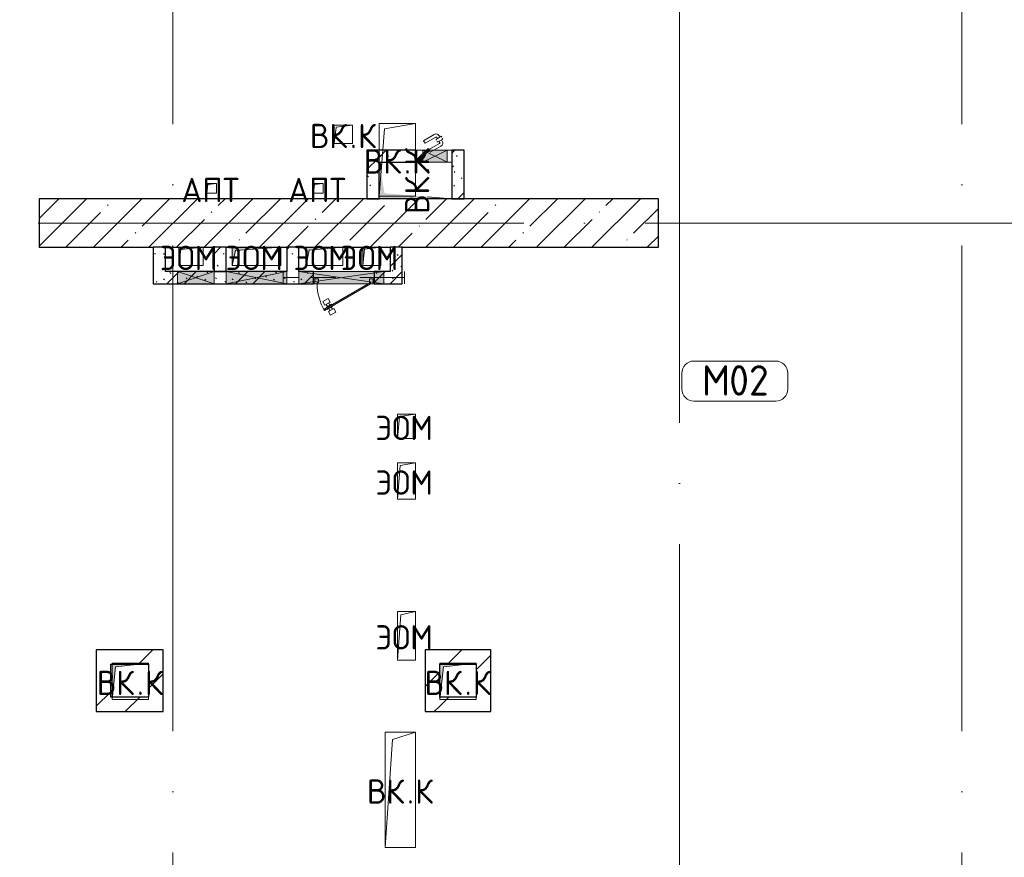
# Model space of a CAD drawing. Header units: millimetres. Extents: x -30540 to 175469, y -11730 to 122288.
# Tile 13 of 119: x -6425 to 1684, y 47550 to 54450. Entities that reach past the tile are written whole.
import ezdxf

# ---------------------------------------------------------------- set-up
doc = ezdxf.new("R2010")
doc.units = ezdxf.units.MM
doc.linetypes.add('3_ Штрих_ 1 х 1 мм', pattern=[400, 200, -200])
doc.linetypes.add('ADSK_Линия сетки', pattern=[5000, 4000, -500, 0, -500])
for name, color, linetype, lineweight in [('A-____-NOTE-TEXT', 7, 'Continuous', 18), ('A-AREA-____-IDEN', 7, 'Continuous', 9), ('A-DOOR-____-MCUT', 7, 'Continuous', 9), ('A-DOOR-____-OTLN', 7, 'Continuous', 18), ('A-DOOR-FRAM-MCUT', 7, 'Continuous', 9), ('A-GENM-____-OTLN', 7, 'Continuous', 18), ('A-GLAZ-____-MCUT', 7, 'Continuous', 9), ('A-GLAZ-____-OTLN', 7, 'Continuous', 18), ('A-WALL-____-MCUT', 7, 'Continuous', 40), ('A-WALL-____-PATT', 7, 'Continuous', 40), ('I-WALL-____-MCUT', 7, 'Continuous', 40), ('I-WALL-____-OTLN', 7, 'Continuous', 18), ('M-EQPM-____-OTLN', 7, 'Continuous', 18), ('S-BEAM-____-OTLN', 7, 'Continuous', 18), ('S-GRID-____-OTLN', 7, 'Continuous', 9)]:
    doc.layers.add(name, color=color, linetype=linetype, lineweight=lineweight)
doc.styles.add('GOST Common', font='GOST_Common.ttf', dxfattribs={"height": 200})
doc.styles.add('GOST Common_3', font='GOST_Common.ttf', dxfattribs={"height": 250})
pattern_1 = [(45, (0, 0), (-424.264, 424.264), []), (45, (0, 282.8), (-424.264, 424.264), [])]
pattern_2 = [(135, (300.56, 377.28), (-565.6854, 6e-14), [10, -790]), (135, (349.8, 474.73), (-565.6854, 6e-14), [10, -790]), (135, (423.93, 473.06), (-565.6854, 6e-14), [10, -790]), (135, (229.92, 447.9), (-565.6854, 6e-14), [10, -790]), (135, (155.08, 447.9), (-565.6854, 6e-14), [10, -790]), (135, (114.9, 369.03), (-565.6854, 6e-14), [10, -790]), (135, (132.43, 285.8), (-565.6854, 6e-14), [10, -790]), (135, (214.66, 322), (-565.6854, 6e-14), [10, -790]), (135, (198.16, 261.88), (-565.6854, 6e-14), [10, -790]), (135, (45.2, 272.9), (-565.6854, 6e-14), [10, -790]), (135, (42.32, 336.16), (-565.6854, 6e-14), [10, -790]), (135, (92.26, 192.24), (-565.6854, 6e-14), [10, -790]), (135, (7.07, 149.2), (-565.6854, 6e-14), [10, -790]), (135, (80.6, 95.1), (-565.6854, 6e-14), [10, -790]), (135, (79.53, 36.94), (-565.6854, 6e-14), [10, -790]), (135, (153.87, 74.56), (-565.6854, 6e-14), [10, -790]), (135, (228.35, 124.8), (-565.6854, 6e-14), [10, -790]), (135, (279.75, 180.4), (-565.6854, 6e-14), [10, -790]), (135, (282.9, 31.63), (-565.6854, 6e-14), [10, -790]), (135, (377.38, 53.45), (-565.6854, 6e-14), [10, -790]), (135, (352.28, 102.7), (-565.6854, 6e-14), [10, -790]), (135, (354.05, 0), (-565.6854, 6e-14), [10, -790]), (135, (553.23, 16.45), (-565.6854, 6e-14), [10, -790]), (135, (542.38, 63.45), (-565.6854, 6e-14), [10, -790]), (135, (536.58, 239.3), (-565.6854, 6e-14), [10, -790]), (135, (475.85, 203.9), (-565.6854, 6e-14), [10, -790]), (135, (475.85, 316.54), (-565.6854, 6e-14), [10, -790]), (135, (520.8, 408.7), (-565.6854, 6e-14), [10, -790]), (135, (551.1, 470.8), (-565.6854, 6e-14), [10, -790]), (135, (235.25, 537.93), (-565.6854, 6e-14), [10, -790]), (135, (407.25, 547.65), (-565.6854, 6e-14), [10, -790]), (135, (94.5, 558.6), (-565.6854, 6e-14), [10, -790]), (135, (46.4, 532.3), (-565.6854, 6e-14), [10, -790]), (135, (85.56, 465.04), (-565.6854, 6e-14), [10, -790]), (135, (355.53, 181.14), (-565.6854, 6e-14), [10, -790]), (135, (362.23, 243.6), (-565.6854, 6e-14), [10, -790]), (135, (413.45, 344.1), (-565.6854, 6e-14), [10, -790]), (135, (286.3, 273.25), (-565.6854, 6e-14), [10, -790]), (135, (423.02, 263.72), (-565.6854, 6e-14), [10, -790]), (135, (162.94, 190.2), (-565.6854, 6e-14), [10, -790]), (135, (470.25, 120.93), (-565.6854, 6e-14), [10, -790]), (135, (484.48, 9.78), (-565.6854, 6e-14), [10, -790]), (45, (0, 212.13), (-565.6854, 0), []), (45, (212.13, 0), (-565.6854, 0), []), (45, (353.55, 0), (-565.6854, 0), []), (45, (0, 353.55), (-565.6854, 0), [])]

# ---------------------------------------------------------------- blocks, each defined once
blk = doc.blocks.new('АР_Дверь однопольная - 300х400h_200__ВК_ПУИ и аренда-7884490-01 ЭО')
at = {"layer": 'A-DOOR-____-OTLN', "color": 254, "lineweight": 5, "true_color": 0xcccccc}
for p, q in [((-84.4, 128.3), (4.4, 179.6)), ((62.2, 164.4), (18.9, 139.4)), ((51.4, 158.2), (45.4, 168.6)), ((66.2, 157.5), (62.2, 164.4)), ((-71.9, 106.7), (-84.4, 128.3)), ((-71.9, 106.7), (16.9, 157.9)), ((-41.9, 54.7), (46.9, 105.9)), ((0, 50), (59.4, 84.3)), ((18.9, 139.4), (22.9, 132.5)), ((29.7, 145.7), (23.7, 156.1)), ((31.9, 116.9), (27.9, 123.8)), ((75.2, 141.9), (31.9, 116.9)), ((42.7, 123.2), (48.7, 112.8)), ((64.4, 135.7), (70.4, 125.3)), ((71.2, 148.8), (75.2, 141.9)), ((-41.9, 54.7), (-39.2, 50)), ((-39.2, 50), (-29.4, 33)), ((-29.4, 33), (0, 50))]:
    blk.add_line(p, q, dxfattribs=at)
for centre, radius, start, end in [((19.4, 153.6), 30, 30, 120), ((19.4, 153.6), 4.99, 30, 120), ((44.4, 110.3), 4.99, 300, 30), ((44.4, 110.3), 30, 300, 30)]:
    blk.add_arc(centre, radius, start, end, dxfattribs=at)
blk = doc.blocks.new('АР_Отверстие прямоугольное - ЭОМ-4872988-01 ЭО')
at = {"layer": 'A-GLAZ-____-OTLN', "lineweight": 13, "true_color": 0xf9f9f9}
blk.add_hatch(color=7, dxfattribs=at).paths.add_polyline_path([(375, 50), (-125, 50), (-125, -50), (375, -50)])
at = {"layer": 'A-GLAZ-____-MCUT', "color": 254, "lineweight": 15, "true_color": 0xcccccc}
for p, q in [((-125, 50), (-125, -50)), ((375, 50), (375, -50))]:
    blk.add_line(p, q, dxfattribs=at)
at = {"layer": 'A-GLAZ-____-OTLN', "color": 254, "lineweight": 5, "true_color": 0xcccccc}
for p, q in [((375, 50), (-125, -50)), ((-125, 50), (375, -50))]:
    blk.add_line(p, q, dxfattribs=at)
at = {"layer": 'A-GLAZ-____-OTLN', "color": 254, "lineweight": 13, "true_color": 0xcccccc}
for p, q in [((375, 50), (-125, 50)), ((-125, 50), (-125, -50)), ((375, -50), (375, 50)), ((-125, -50), (375, -50))]:
    blk.add_line(p, q, dxfattribs=at)
blk = doc.blocks.new('АР_Дверь однопольная - 500х1300h_400__ВК_СС_аренда-7889933-01 ЭО')
at = {"layer": 'A-DOOR-____-MCUT', "color": 254, "lineweight": 15, "true_color": 0xcccccc}
for p, q in [((161.1, 270), (-220, 50)), ((-200, 50), (166.1, 261.3)), ((166.1, 261.3), (161.1, 270)), ((-220, 50), (-215, 41.3)), ((-215, 41.3), (-200, 50))]:
    blk.add_line(p, q, dxfattribs=at)
at = {"layer": 'A-DOOR-____-OTLN', "color": 254, "lineweight": 5, "true_color": 0xcccccc}
for p, q in [((109.4, 309.5), (66.1, 284.5)), ((66.1, 284.5), (83.6, 254.2)), ((83.6, 254.2), (126.9, 279.2)), ((136.9, 261.8), (93.6, 236.8)), ((104.9, 243.3), (94.9, 260.7)), ((146.9, 244.5), (103.6, 219.5)), ((126.9, 279.2), (109.4, 309.5)), ((125.6, 255.3), (115.6, 272.6)), ((139.4, 257.5), (136.9, 261.8)), ((144.4, 248.8), (146.9, 244.5)), ((93.6, 236.8), (96.1, 232.5)), ((103.6, 219.5), (101.1, 223.8)), ((156.9, 227.2), (113.6, 202.2)), ((113.6, 202.2), (131.1, 171.9)), ((114.9, 226), (124.9, 208.7)), ((131.1, 171.9), (174.4, 196.9)), ((135.6, 238), (145.6, 220.7)), ((174.4, 196.9), (156.9, 227.2))]:
    blk.add_line(p, q, dxfattribs=at)
at = {"layer": 'A-DOOR-____-OTLN', "color": 254, "lineweight": 13, "true_color": 0xcccccc}
blk.add_arc((-220, 50), 440, 360, 30, dxfattribs=at)
at = {"layer": 'A-DOOR-FRAM-MCUT', "color": 254, "lineweight": 15, "true_color": 0xcccccc}
for p, q in [((-240, 50), (-250, 50)), ((-240, 10), (-250, 10)), ((-220, 50), (-240, 50)), ((-240, 50), (-240, 10)), ((-240, 10), (-210, 10)), ((-220, 40), (-220, 50)), ((-210, 40), (-220, 40)), ((-210, 10), (-210, 40)), ((220, 40), (210, 40)), ((210, 40), (210, 10)), ((210, 10), (240, 10)), ((240, 50), (220, 50)), ((220, 50), (220, 40)), ((240, 10), (240, 50)), ((240, 50), (250, 50)), ((240, 10), (250, 10))]:
    blk.add_line(p, q, dxfattribs=at)
blk = doc.blocks.new('АР_Отверстие прямоугольное - ЭОМ-4873931-01 ЭО')
at = {"layer": 'A-GLAZ-____-OTLN', "lineweight": 13, "true_color": 0xf9f9f9}
blk.add_hatch(color=7, dxfattribs=at).paths.add_polyline_path([(475, -50), (475, 50), (-225, 50), (-225, -50), (-60.8, -50)])
at = {"layer": 'A-GLAZ-____-MCUT', "color": 254, "lineweight": 15, "true_color": 0xcccccc}
for p, q in [((-225, 50), (-225, -50)), ((475, 50), (475, -50))]:
    blk.add_line(p, q, dxfattribs=at)
at = {"layer": 'A-GLAZ-____-OTLN', "color": 254, "lineweight": 5, "true_color": 0xcccccc}
for p, q in [((475, 50), (-225, -50)), ((-225, 50), (475, -50))]:
    blk.add_line(p, q, dxfattribs=at)
at = {"layer": 'A-GLAZ-____-OTLN', "color": 254, "lineweight": 13, "true_color": 0xcccccc}
for p, q in [((475, 50), (-225, 50)), ((-225, 50), (-225, -50)), ((475, -50), (475, 50)), ((-225, -50), (475, -50))]:
    blk.add_line(p, q, dxfattribs=at)
blk = doc.blocks.new('АР_Отверстие прямоугольное - ВК_К-4864121-01 ЭО')
at = {"layer": 'A-GLAZ-____-OTLN', "lineweight": 13, "true_color": 0xf9f9f9}
blk.add_hatch(color=7, dxfattribs=at).paths.add_polyline_path([(25, 50), (25, -50), (225, -50), (225, 50)])
at = {"layer": 'A-GLAZ-____-MCUT', "color": 254, "lineweight": 15, "true_color": 0xcccccc}
for p, q in [((25, 50), (25, -50)), ((225, 50), (225, -50))]:
    blk.add_line(p, q, dxfattribs=at)
at = {"layer": 'A-GLAZ-____-OTLN', "color": 254, "lineweight": 5, "true_color": 0xcccccc}
for p, q in [((225, 50), (25, -50)), ((25, 50), (225, -50))]:
    blk.add_line(p, q, dxfattribs=at)
at = {"layer": 'A-GLAZ-____-OTLN', "color": 254, "lineweight": 13, "true_color": 0xcccccc}
for p, q in [((225, 50), (25, 50)), ((25, 50), (25, -50)), ((225, -50), (225, 50)), ((25, -50), (225, -50))]:
    blk.add_line(p, q, dxfattribs=at)
blk = doc.blocks.new('АР_Отверстие прямоугольное - ЭОМ-4872984-01 ЭО')
at = {"layer": 'A-GLAZ-____-OTLN', "lineweight": 13, "true_color": 0xf9f9f9}
blk.add_hatch(color=7, dxfattribs=at).paths.add_polyline_path([(275, -50), (275, 50), (-25, 50), (-25, -50)])
at = {"layer": 'A-GLAZ-____-MCUT', "color": 254, "lineweight": 15, "true_color": 0xcccccc}
for p, q in [((-25, 50), (-25, -50)), ((275, 50), (275, -50))]:
    blk.add_line(p, q, dxfattribs=at)
at = {"layer": 'A-GLAZ-____-OTLN', "color": 254, "lineweight": 5, "true_color": 0xcccccc}
for p, q in [((275, 50), (-25, -50)), ((-25, 50), (275, -50))]:
    blk.add_line(p, q, dxfattribs=at)
at = {"layer": 'A-GLAZ-____-OTLN', "color": 254, "lineweight": 13, "true_color": 0xcccccc}
for p, q in [((275, 50), (-25, 50)), ((-25, 50), (-25, -50)), ((275, -50), (275, 50)), ((-25, -50), (275, -50))]:
    blk.add_line(p, q, dxfattribs=at)
blk = doc.blocks.new('АР_Перемычка - 100_Ар_10x2_250-250-V24-01 ЭО')
at = {"layer": 'S-BEAM-____-OTLN', "color": 254, "linetype": '3_ Штрих_ 1 х 1 мм', "lineweight": 15, "true_color": 0xdcdcdc}
for p, q in [((-500, 50), (-500, -50)), ((500, 50), (500, -50)), ((-500, 0), (-330, 0)), ((-330, 0), (370, 0)), ((370, 0), (470, 0)), ((470, 0), (500, 0))]:
    blk.add_line(p, q, dxfattribs=at)
blk = doc.blocks.new('АР_Канал вертикальный прямоугольный - ВК_К-7548682-01 ЭО')
at = {"layer": 'M-EQPM-____-OTLN', "lineweight": 13, "true_color": 0xe2e2e2}
blk.add_hatch(color=254, dxfattribs=at).paths.add_polyline_path([(-150, -150), (-120, 120), (150, 150), (-150, 150)])
at = {"layer": 'M-EQPM-____-OTLN', "color": 253, "lineweight": 13, "true_color": 0xaaaaaa}
for p, q in [((150, 150), (-150, 150)), ((-150, 150), (-150, -150)), ((150, 150), (-150, 150)), ((-150, 150), (-150, -150)), ((-150, -150), (-150, 150)), ((-150, 150), (150, 150)), ((-150, -150), (-120, 120)), ((-150, -150), (-120, 120)), ((-120, 120), (150, 150)), ((-120, 120), (150, 150)), ((150, -150), (150, 150)), ((150, 150), (150, -150)), ((-150, -150), (150, -150)), ((150, -150), (-150, -150))]:
    blk.add_line(p, q, dxfattribs=at)
blk = doc.blocks.new('АР_Канал вертикальный прямоугольный - ВК_К-5078138-01 ЭО')
at = {"layer": 'M-EQPM-____-OTLN', "lineweight": 13, "true_color": 0xe2e2e2}
blk.add_hatch(color=254, dxfattribs=at).paths.add_polyline_path([(-150, 300), (-150, -300), (-105, 255), (150, 300)])
at = {"layer": 'M-EQPM-____-OTLN', "color": 253, "lineweight": 13, "true_color": 0xaaaaaa}
for p, q in [((150, 100), (150, 177)), ((150, 177), (150, 100)), ((-150, -96), (-150, -300)), ((-150, -96), (-150, -300)), ((-150, -300), (-150, -96)), ((-150, -300), (-133.7, -99.3)), ((-150, -300), (-133.7, -99.3)), ((150, -300), (150, -100)), ((150, -100), (150, -300)), ((-150, -300), (150, -300)), ((150, -300), (-150, -300))]:
    blk.add_line(p, q, dxfattribs=at)
blk = doc.blocks.new('АР_Канал вертикальный прямоугольный - ЭОМ-5078181-01 ЭО')
at = {"layer": 'M-EQPM-____-OTLN', "lineweight": 13, "true_color": 0xe2e2e2}
blk.add_hatch(color=254, dxfattribs=at).paths.add_polyline_path([(-75, -75), (-60, 60), (75, 75), (-75, 75)])
at = {"layer": 'M-EQPM-____-OTLN', "color": 253, "lineweight": 13, "true_color": 0xaaaaaa}
for p, q in [((75, 75), (-75, 75)), ((-75, 75), (-75, -75)), ((75, 75), (-75, 75)), ((-75, 75), (-75, -75)), ((-75, -75), (-75, 75)), ((-75, 75), (75, 75)), ((-75, -75), (-60, 60)), ((-75, -75), (-60, 60)), ((-60, 60), (75, 75)), ((-60, 60), (75, 75)), ((75, -75), (75, 75)), ((75, 75), (75, -75)), ((-75, -75), (75, -75)), ((75, -75), (-75, -75))]:
    blk.add_line(p, q, dxfattribs=at)
blk = doc.blocks.new('АР_Канал вертикальный прямоугольный - ЭОМ-5078182-01 ЭО')
at = {"layer": 'M-EQPM-____-OTLN', "lineweight": 13, "true_color": 0xe2e2e2}
blk.add_hatch(color=254, dxfattribs=at).paths.add_polyline_path([(-150, -75), (-127.5, 52.5), (150, 75), (-150, 75)])
at = {"layer": 'M-EQPM-____-OTLN', "color": 253, "lineweight": 13, "true_color": 0xaaaaaa}
for p, q in [((150, 75), (-150, 75)), ((-150, 75), (-150, -75)), ((150, 75), (-150, 75)), ((-150, 75), (-150, -75)), ((-150, -75), (-150, 75)), ((-150, 75), (150, 75)), ((-150, -75), (-127.5, 52.5)), ((-150, -75), (-127.5, 52.5)), ((-127.5, 52.5), (150, 75)), ((-127.5, 52.5), (150, 75)), ((150, -75), (150, 75)), ((150, 75), (150, -75)), ((-150, -75), (150, -75)), ((150, -75), (-150, -75))]:
    blk.add_line(p, q, dxfattribs=at)
blk = doc.blocks.new('АР_Канал вертикальный прямоугольный - ЭОМ-5078183-01 ЭО')
at = {"layer": 'M-EQPM-____-OTLN', "lineweight": 13, "true_color": 0xe2e2e2}
blk.add_hatch(color=254, dxfattribs=at).paths.add_polyline_path([(-200, -75), (-172.5, 47.5), (200, 75), (-200, 75)])
at = {"layer": 'M-EQPM-____-OTLN', "color": 253, "lineweight": 13, "true_color": 0xaaaaaa}
for p, q in [((200, 75), (-200, 75)), ((-200, 75), (-200, -75)), ((200, 75), (-200, 75)), ((-200, 75), (-200, -75)), ((-200, -75), (-200, 75)), ((-200, 75), (200, 75)), ((-200, -75), (-172.5, 47.5)), ((-200, -75), (-172.5, 47.5)), ((-172.5, 47.5), (200, 75)), ((-172.5, 47.5), (200, 75)), ((200, -75), (200, 75)), ((200, 75), (200, -75)), ((-200, -75), (200, -75)), ((200, -75), (-200, -75))]:
    blk.add_line(p, q, dxfattribs=at)
blk = doc.blocks.new('АР_Канал вертикальный прямоугольный - ЭОМ-5078184-01 ЭО')
at = {"layer": 'M-EQPM-____-OTLN', "lineweight": 13, "true_color": 0xe2e2e2}
blk.add_hatch(color=254, dxfattribs=at).paths.add_polyline_path([(-100, -75), (-82.5, 57.5), (100, 75), (-100, 75)])
at = {"layer": 'M-EQPM-____-OTLN', "color": 253, "lineweight": 13, "true_color": 0xaaaaaa}
for p, q in [((100, 75), (-100, 75)), ((-100, 75), (-100, -75)), ((100, 75), (-100, 75)), ((-100, 75), (-100, -75)), ((-100, -75), (-100, 75)), ((-100, 75), (100, 75)), ((-100, -75), (-82.5, 57.5)), ((-100, -75), (-82.5, 57.5)), ((-82.5, 57.5), (100, 75)), ((-82.5, 57.5), (100, 75)), ((100, -75), (100, 75)), ((100, 75), (100, -75)), ((-100, -75), (100, -75)), ((100, -75), (-100, -75))]:
    blk.add_line(p, q, dxfattribs=at)
blk = doc.blocks.new('АР_Канал вертикальный прямоугольный - АПТ-5078203-01 ЭО')
at = {"layer": 'M-EQPM-____-OTLN', "lineweight": 13, "true_color": 0xe2e2e2}
blk.add_hatch(color=254, dxfattribs=at).paths.add_polyline_path([(-40, -40), (-32, 32), (40, 40), (-40, 40)])
at = {"layer": 'M-EQPM-____-OTLN', "color": 253, "lineweight": 13, "true_color": 0xaaaaaa}
for p, q in [((40, 40), (-40, 40)), ((-40, 40), (-40, -40)), ((40, 40), (-40, 40)), ((-40, 40), (-40, -40)), ((-40, -40), (-40, 40)), ((-40, 40), (40, 40)), ((-40, -40), (-32, 32)), ((-40, -40), (-32, 32)), ((-32, 32), (40, 40)), ((-32, 32), (40, 40)), ((40, -40), (40, 40)), ((40, 40), (40, -40)), ((-40, -40), (40, -40)), ((40, -40), (-40, -40))]:
    blk.add_line(p, q, dxfattribs=at)
blk = doc.blocks.new('АР_Канал вертикальный прямоугольный - ВК_К-5078223-01 ЭО')
at = {"layer": 'A-GENM-____-OTLN', "color": 253, "lineweight": 13, "true_color": 0xaaaaaa}
for p, q in [((-125, -475), (-125, 475)), ((-125, 475), (125, 475))]:
    blk.add_line(p, q, dxfattribs=at)
at = {"layer": 'M-EQPM-____-OTLN', "color": 253, "lineweight": 13, "true_color": 0xaaaaaa}
for p, q in [((-125, -475), (-125, 475)), ((-125, 475), (125, 475)), ((-125, -475), (-65, 415)), ((-65, 415), (125, 475)), ((125, 475), (125, -475)), ((125, -475), (-125, -475))]:
    blk.add_line(p, q, dxfattribs=at)
blk = doc.blocks.new('АР_Канал вертикальный прямоугольный - ВК_К-5078224-01 ЭО')
at = {"layer": 'A-GENM-____-OTLN', "color": 253, "lineweight": 13, "true_color": 0xaaaaaa}
for p, q in [((-150, -300), (-150, 300)), ((-150, 300), (150, 300))]:
    blk.add_line(p, q, dxfattribs=at)
at = {"layer": 'M-EQPM-____-OTLN', "color": 253, "lineweight": 13, "true_color": 0xaaaaaa}
for p, q in [((-150, -300), (-150, 300)), ((-150, 300), (150, 300)), ((-150, -300), (-105, 255)), ((-105, 255), (150, 300)), ((150, 300), (150, -300)), ((150, -300), (-150, -300))]:
    blk.add_line(p, q, dxfattribs=at)
blk = doc.blocks.new('АР_Канал вертикальный прямоугольный - ЭОМ-5078225-01 ЭО')
at = {"layer": 'A-GENM-____-OTLN', "color": 253, "lineweight": 13, "true_color": 0xaaaaaa}
for p, q in [((-75, -200), (-75, 200)), ((-75, 200), (75, 200))]:
    blk.add_line(p, q, dxfattribs=at)
at = {"layer": 'M-EQPM-____-OTLN', "color": 253, "lineweight": 13, "true_color": 0xaaaaaa}
for p, q in [((-75, -200), (-75, 200)), ((-75, 200), (75, 200)), ((-75, -200), (-47.5, 172.5)), ((-47.5, 172.5), (75, 200)), ((75, 200), (75, -200)), ((75, -200), (-75, -200))]:
    blk.add_line(p, q, dxfattribs=at)
blk = doc.blocks.new('АР_Канал вертикальный прямоугольный - ЭОМ-5078226-01 ЭО')
at = {"layer": 'A-GENM-____-OTLN', "color": 253, "lineweight": 13, "true_color": 0xaaaaaa}
for p, q in [((-75, -100), (-75, 100)), ((-75, 100), (75, 100))]:
    blk.add_line(p, q, dxfattribs=at)
at = {"layer": 'M-EQPM-____-OTLN', "color": 253, "lineweight": 13, "true_color": 0xaaaaaa}
for p, q in [((-75, -100), (-75, 100)), ((-75, 100), (75, 100)), ((-75, -100), (-57.5, 82.5)), ((-57.5, 82.5), (75, 100)), ((75, 100), (75, -100)), ((75, -100), (-75, -100))]:
    blk.add_line(p, q, dxfattribs=at)
blk = doc.blocks.new('АР_Канал вертикальный прямоугольный - ЭОМ-5078227-01 ЭО')
at = {"layer": 'A-GENM-____-OTLN', "color": 253, "lineweight": 13, "true_color": 0xaaaaaa}
for p, q in [((-75, -150), (-75, 150)), ((-75, 150), (75, 150))]:
    blk.add_line(p, q, dxfattribs=at)
at = {"layer": 'M-EQPM-____-OTLN', "color": 253, "lineweight": 13, "true_color": 0xaaaaaa}
for p, q in [((-75, -150), (-75, 150)), ((-75, 150), (75, 150)), ((-75, -150), (-52.5, 127.5)), ((-52.5, 127.5), (75, 150)), ((75, 150), (75, -150)), ((75, -150), (-75, -150))]:
    blk.add_line(p, q, dxfattribs=at)
blk = doc.blocks.new('АР_Канал вертикальный прямоугольный - ВК_К-5078228-01 ЭО')
at = {"layer": 'A-GENM-____-OTLN', "color": 253, "lineweight": 13, "true_color": 0xaaaaaa}
for p, q in [((-75, -75), (-75, 75)), ((-75, 75), (75, 75))]:
    blk.add_line(p, q, dxfattribs=at)
at = {"layer": 'M-EQPM-____-OTLN', "color": 253, "lineweight": 13, "true_color": 0xaaaaaa}
for p, q in [((-75, -75), (-75, 75)), ((-75, 75), (75, 75)), ((-75, -75), (-60, 60)), ((-60, 60), (75, 75)), ((75, 75), (75, -75)), ((75, -75), (-75, -75))]:
    blk.add_line(p, q, dxfattribs=at)
blk = doc.blocks.new('Наметкина 10_РД_АР_К1_отсоединено_rvt-1-01 ЭО')
at = {"layer": 'A-WALL-____-PATT', "lineweight": 5, "true_color": 0xcccccc}
h = blk.add_hatch(dxfattribs=at)
h.set_pattern_fill('FP_1', color=254, style=0, pattern_type=2)
h.set_pattern_definition(pattern_2)
h.paths.add_polyline_path([(-3564.7, 52975), (-3464.7, 52975), (-3464.7, 53375), (-3564.7, 53375), (-3564.7, 53020)])
h = blk.add_hatch(dxfattribs=at)
h.set_pattern_fill('FP_1', color=254, style=0, pattern_type=2)
h.set_pattern_definition(pattern_2)
h.paths.add_polyline_path([(-3419.7, 53275), (-3164.7, 53275), (-3164.7, 53375), (-3464.7, 53375), (-3464.7, 53275)])
h = blk.add_hatch(dxfattribs=at)
h.set_pattern_fill('FP_1', color=254, style=0, pattern_type=2)
h.set_pattern_definition(pattern_2)
h.paths.add_polyline_path([(-2864.7, 52975), (-2764.7, 52975), (-2764.7, 53375), (-2864.7, 53375), (-2864.7, 53020)])
h = blk.add_hatch(dxfattribs=at)
h.set_pattern_fill('FP_5', color=254, style=0, pattern_type=2)
h.set_pattern_definition([(45, (0, 0), (-228.0985, 228.0985), []), (45, (228.1, 0), (-228.0985, 228.0985), [403.225, -80.645, 6.706, -73.939])])
h.paths.add_polyline_path([(-2864.7, 52575), (-1164.7, 52575), (-1164.7, 52975), (-6264.7, 52975), (-6264.7, 52575), (-3274.7, 52575)])
h = blk.add_hatch(dxfattribs=at)
h.set_pattern_fill('FP_1', color=254, style=0, pattern_type=2)
h.set_pattern_definition(pattern_2)
h.paths.add_polyline_path([(-5224.7, 52275), (-5224.7, 52575), (-5324.7, 52575), (-5324.7, 52275)])
h = blk.add_hatch(dxfattribs=at)
h.set_pattern_fill('FP_1', color=254, style=0, pattern_type=2)
h.set_pattern_definition(pattern_2)
h.paths.add_polyline_path([(-4724.7, 52375), (-4724.7, 52575), (-4824.7, 52575), (-4824.7, 52375)])
h = blk.add_hatch(dxfattribs=at)
h.set_pattern_fill('FP_1', color=254, style=0, pattern_type=2)
h.set_pattern_definition(pattern_2)
h.paths.add_polyline_path([(-4124.7, 52275), (-4124.7, 52575), (-4224.7, 52575), (-4224.7, 52275)])
h = blk.add_hatch(dxfattribs=at)
h.set_pattern_fill('FP_1', color=254, style=0, pattern_type=2)
h.set_pattern_definition(pattern_2)
h.paths.add_polyline_path([(-3274.7, 52275), (-3274.7, 52575), (-3374.7, 52575), (-3374.7, 52275)])
h = blk.add_hatch(dxfattribs=at)
h.set_pattern_fill('FP_1', color=254, style=0, pattern_type=2)
h.set_pattern_definition(pattern_2)
h.paths.add_polyline_path([(-4724.7, 52275), (-4224.7, 52275), (-4224.7, 52375), (-5224.7, 52375), (-5224.7, 52275), (-4824.7, 52275)])
h = blk.add_hatch(dxfattribs=at)
h.set_pattern_fill('FP_1', color=254, style=0, pattern_type=2)
h.set_pattern_definition(pattern_2)
h.paths.add_polyline_path([(-3374.7, 52275), (-3374.7, 52375), (-3504.7, 52375), (-3504.7, 52275), (-3424.7, 52275)])
h.paths.add_polyline_path([(-4124.7, 52275), (-4004.7, 52275), (-4004.7, 52375), (-4124.7, 52375)])
h = blk.add_hatch(dxfattribs=at)
h.set_pattern_fill('FP_3', color=254, style=0, pattern_type=2)
h.set_pattern_definition(pattern_1)
h.paths.add_polyline_path([(-5364.7, 49150), (-5454.7, 49140), (-5364.7, 49140)])
h.paths.add_polyline_path([(-5794.7, 49140), (-5664.7, 49140), (-5664.7, 49150), (-5364.7, 49150), (-5364.7, 49260), (-5794.7, 49260)])
h = blk.add_hatch(dxfattribs=at)
h.set_pattern_fill('FP_3', color=254, style=0, pattern_type=2)
h.set_pattern_definition(pattern_1)
h.paths.add_polyline_path([(-5244.7, 48750), (-5244.7, 49260), (-5364.7, 49260), (-5364.7, 48750)])
h = blk.add_hatch(dxfattribs=at)
h.set_pattern_fill('FP_3', color=254, style=0, pattern_type=2)
h.set_pattern_definition(pattern_1)
h.paths.add_polyline_path([(-2664.7, 49150), (-2754.7, 49140), (-2664.7, 49140)])
h.paths.add_polyline_path([(-2964.7, 49140), (-2964.7, 49150), (-2664.7, 49150), (-2664.7, 49260), (-3084.7, 49260), (-3084.7, 49140)])
h = blk.add_hatch(dxfattribs=at)
h.set_pattern_fill('FP_3', color=254, style=0, pattern_type=2)
h.set_pattern_definition(pattern_1)
h.paths.add_polyline_path([(-2544.7, 48750), (-2544.7, 49260), (-2664.7, 49260), (-2664.7, 48750)])
h = blk.add_hatch(dxfattribs=at)
h.set_pattern_fill('FP_3', color=254, style=0, pattern_type=2)
h.set_pattern_definition(pattern_1)
h.paths.add_polyline_path([(-5674.7, 48750), (-5674.7, 49140), (-5794.7, 49140), (-5794.7, 48750)])
h = blk.add_hatch(dxfattribs=at)
h.set_pattern_fill('FP_3', color=254, style=0, pattern_type=2)
h.set_pattern_definition(pattern_1)
h.paths.add_polyline_path([(-2964.7, 48750), (-2964.7, 49140), (-3084.7, 49140), (-3084.7, 48750)])
h = blk.add_hatch(dxfattribs=at)
h.set_pattern_fill('FP_3', color=254, style=0, pattern_type=2)
h.set_pattern_definition(pattern_1)
h.paths.add_polyline_path([(-5674.7, 48750), (-5364.7, 48750), (-5364.7, 48870), (-5662.5, 48870), (-5664.7, 48870), (-5674.7, 48870)])
h = blk.add_hatch(dxfattribs=at)
h.set_pattern_fill('FP_3', color=254, style=0, pattern_type=2)
h.set_pattern_definition(pattern_1)
h.paths.add_polyline_path([(-2664.7, 48750), (-2664.7, 48870), (-2962.5, 48870), (-2964.7, 48850), (-2964.7, 48750), (-2934.7, 48750)])
at = {"layer": 'A-WALL-____-MCUT', "color": 254, "lineweight": 30, "true_color": 0xcccccc}
for p, q in [((-1164.7, 52975), (-6264.7, 52975)), ((-6264.7, 52975), (-6264.7, 52575)), ((-1164.7, 52575), (-1164.7, 52975)), ((-6264.7, 52575), (-5324.7, 52575)), ((-5224.7, 52575), (-5324.7, 52575)), ((-5224.7, 52575), (-4824.7, 52575)), ((-4724.7, 52575), (-4824.7, 52575)), ((-4724.7, 52575), (-4224.7, 52575)), ((-4124.7, 52575), (-4224.7, 52575)), ((-4124.7, 52575), (-3374.7, 52575)), ((-3274.7, 52575), (-3374.7, 52575)), ((-3274.7, 52575), (-1164.7, 52575))]:
    blk.add_line(p, q, dxfattribs=at)
at = {"layer": 'I-WALL-____-MCUT', "color": 254, "lineweight": 30, "true_color": 0xcccccc}
for p, q in [((-3564.7, 53375), (-3564.7, 52975)), ((-3464.7, 53375), (-3564.7, 53375)), ((-3164.7, 53375), (-3464.7, 53375)), ((-3164.7, 53275), (-3164.7, 53375)), ((-2764.7, 53375), (-2864.7, 53375)), ((-2864.7, 53375), (-2864.7, 52975)), ((-2764.7, 52975), (-2764.7, 53375)), ((-3464.7, 53275), (-3164.7, 53275)), ((-3464.7, 52975), (-3464.7, 53275)), ((-3564.7, 52975), (-3464.7, 52975)), ((-2864.7, 52975), (-2764.7, 52975)), ((-5324.7, 52575), (-5324.7, 52275)), ((-5224.7, 52375), (-5224.7, 52575)), ((-4824.7, 52575), (-4824.7, 52375)), ((-4724.7, 52375), (-4724.7, 52575)), ((-4224.7, 52575), (-4224.7, 52375)), ((-4124.7, 52375), (-4124.7, 52575)), ((-3374.7, 52575), (-3374.7, 52375)), ((-3274.7, 52275), (-3274.7, 52575)), ((-5124.7, 52375), (-5224.7, 52375)), ((-4824.7, 52375), (-5124.7, 52375)), ((-4724.7, 52375), (-4824.7, 52375)), ((-4824.7, 52375), (-4724.7, 52375)), ((-4224.7, 52375), (-4724.7, 52375)), ((-4004.7, 52375), (-4124.7, 52375)), ((-4004.7, 52275), (-4004.7, 52375)), ((-3424.7, 52375), (-3504.7, 52375)), ((-3504.7, 52375), (-3504.7, 52275)), ((-3374.7, 52375), (-3424.7, 52375)), ((-5324.7, 52275), (-5224.7, 52275)), ((-5224.7, 52275), (-5124.7, 52275)), ((-5124.7, 52275), (-4824.7, 52275)), ((-4824.7, 52275), (-4724.7, 52275)), ((-4724.7, 52275), (-4224.7, 52275)), ((-4224.7, 52275), (-4124.7, 52275)), ((-4124.7, 52275), (-4004.7, 52275)), ((-3504.7, 52275), (-3424.7, 52275)), ((-3424.7, 52275), (-3374.7, 52275)), ((-3374.7, 52275), (-3274.7, 52275)), ((-5364.7, 49260), (-5794.7, 49260)), ((-5794.7, 49260), (-5794.7, 49140)), ((-5244.7, 49260), (-5364.7, 49260)), ((-5244.7, 48750), (-5244.7, 49260)), ((-2664.7, 49260), (-3084.7, 49260)), ((-3084.7, 49260), (-3084.7, 49140)), ((-2544.7, 49260), (-2664.7, 49260)), ((-2544.7, 48750), (-2544.7, 49260)), ((-5794.7, 49140), (-5794.7, 48750)), ((-5674.7, 49140), (-5364.7, 49140)), ((-5674.7, 48870), (-5674.7, 49140)), ((-5364.7, 49140), (-5364.7, 48870)), ((-3084.7, 49140), (-3084.7, 48750)), ((-2964.7, 49140), (-2664.7, 49140)), ((-2964.7, 48870), (-2964.7, 49140)), ((-2664.7, 49140), (-2664.7, 48870)), ((-5364.7, 48870), (-5674.7, 48870)), ((-2664.7, 48870), (-2964.7, 48870)), ((-5794.7, 48750), (-5674.7, 48750)), ((-5674.7, 48750), (-5364.7, 48750)), ((-5364.7, 48750), (-5244.7, 48750)), ((-3084.7, 48750), (-2964.7, 48750)), ((-2964.7, 48750), (-2664.7, 48750)), ((-2664.7, 48750), (-2544.7, 48750))]:
    blk.add_line(p, q, dxfattribs=at)
at = {"layer": 'I-WALL-____-OTLN', "color": 254, "lineweight": 13, "true_color": 0xcccccc}
for p, q in [((-3164.7, 53375), (-3104.7, 53375)), ((-3104.7, 53375), (-2904.7, 53375)), ((-2904.7, 53375), (-2864.7, 53375)), ((-3104.7, 53275), (-3164.7, 53275)), ((-2904.7, 53275), (-3104.7, 53275)), ((-2864.7, 53275), (-2904.7, 53275)), ((-4004.7, 52375), (-3504.7, 52375)), ((-3994.7, 52275), (-4004.7, 52275)), ((-3554.7, 52275), (-3974.7, 52275)), ((-3504.7, 52275), (-3514.7, 52275))]:
    blk.add_line(p, q, dxfattribs=at)
at = {"layer": 'A-DOOR-____-OTLN', "color": 254, "lineweight": 13, "true_color": 0xcccccc}
blk.add_blockref('АР_Дверь однопольная - 300х400h_200__ВК_ПУИ и аренда-7884490-01 ЭО', (-3014.7, 53325), dxfattribs=at)
at = {"layer": 'A-DOOR-____-OTLN', "color": 254, "lineweight": 13, "true_color": 0xcccccc, "rotation": 180}
blk.add_blockref('АР_Дверь однопольная - 500х1300h_400__ВК_СС_аренда-7889933-01 ЭО', (-3754.7, 52325), dxfattribs=at)
at = {"layer": 'A-GLAZ-____-OTLN', "color": 254, "lineweight": 13, "true_color": 0xcccccc, "rotation": 180}
blk.add_blockref('АР_Отверстие прямоугольное - ВК_К-4864121-01 ЭО', (-2879.7, 53325), dxfattribs=at)
at = {"layer": 'A-GLAZ-____-OTLN', "color": 254, "lineweight": 13, "true_color": 0xcccccc}
for name, p in [('АР_Отверстие прямоугольное - ЭОМ-4872984-01 ЭО', (-5099.7, 52325)), ('АР_Отверстие прямоугольное - ЭОМ-4872988-01 ЭО', (-4599.7, 52325)), ('АР_Отверстие прямоугольное - ЭОМ-4873931-01 ЭО', (-3899.7, 52325))]:
    blk.add_blockref(name, p, dxfattribs=at)
at = {"layer": 'M-EQPM-____-OTLN', "color": 253, "lineweight": 5, "true_color": 0xaaaaaa}
for name, p in [('АР_Канал вертикальный прямоугольный - ВК_К-5078228-01 ЭО', (-3759.7, 53505)), ('АР_Канал вертикальный прямоугольный - ВК_К-5078224-01 ЭО', (-3314.7, 53295)), ('АР_Канал вертикальный прямоугольный - АПТ-5078203-01 ЭО', (-4844.7, 53060)), ('АР_Канал вертикальный прямоугольный - АПТ-5078203-01 ЭО', (-3964.7, 53060)), ('АР_Канал вертикальный прямоугольный - ЭОМ-5078184-01 ЭО', (-5014.7, 52500)), ('АР_Канал вертикальный прямоугольный - ЭОМ-5078183-01 ЭО', (-4474.7, 52500)), ('АР_Канал вертикальный прямоугольный - ЭОМ-5078182-01 ЭО', (-3914.7, 52500)), ('АР_Канал вертикальный прямоугольный - ЭОМ-5078181-01 ЭО', (-3524.7, 52500)), ('АР_Канал вертикальный прямоугольный - ЭОМ-5078226-01 ЭО', (-3239.7, 51100)), ('АР_Канал вертикальный прямоугольный - ЭОМ-5078227-01 ЭО', (-3239.7, 50650)), ('АР_Канал вертикальный прямоугольный - ЭОМ-5078225-01 ЭО', (-3239.7, 49375)), ('АР_Канал вертикальный прямоугольный - ВК_К-7548682-01 ЭО', (-5514.7, 49000)), ('АР_Канал вертикальный прямоугольный - ВК_К-7548682-01 ЭО', (-2814.7, 49000)), ('АР_Канал вертикальный прямоугольный - ВК_К-5078223-01 ЭО', (-3289.7, 48105))]:
    blk.add_blockref(name, p, dxfattribs=at)
at = {"layer": 'M-EQPM-____-OTLN', "color": 253, "lineweight": 5, "true_color": 0xaaaaaa, "rotation": 89.9999999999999}
blk.add_blockref('АР_Канал вертикальный прямоугольный - ВК_К-5078138-01 ЭО', (-3164.7, 53125), dxfattribs=at)
at = {"layer": 'S-BEAM-____-OTLN', "color": 254, "lineweight": 13, "true_color": 0xcccccc, "rotation": 180}
blk.add_blockref('АР_Перемычка - 100_Ар_10x2_250-250-V24-01 ЭО', (-3754.7, 52325), dxfattribs=at)
at = {"layer": 'A-____-NOTE-TEXT', "color": 253, "lineweight": 5, "true_color": 0xaaaaaa, "char_height": 200, "attachment_point": 1, "style": 'GOST Common'}
for s, insert, width in [('ВК', (-4034.9, 53592.2), 400.844), ('\\fGOST Common|b0|i0|c204|p34|;К', (-3638, 53592.2), 192.405), ('\\fGOST Common|b0|i0|c204|p34|;.', (-3704.2, 53592.2), 80.169), ('ВК', (-3589.9, 53382.2), 400.844), ('\\fGOST Common|b0|i0|c204|p34|;К', (-3193, 53382.2), 192.405), ('\\fGOST Common|b0|i0|c204|p34|;.', (-3259.1, 53382.2), 80.169), ('АПТ', (-5092.9, 53147.2), 609.282), ('АПТ', (-4212.9, 53147.2), 609.282), ('ЭОМ', (-5269.9, 52587.2), 625.316), ('ЭОМ', (-4729.9, 52587.2), 625.316), ('ЭОМ', (-4169.9, 52587.2), 625.316), ('ЭОМ', (-3779.9, 52587.2), 625.316), ('ЭОМ', (-3494.9, 51187.2), 625.316), ('ЭОМ', (-3494.9, 50737.2), 625.316), ('ЭОМ', (-3494.9, 49462.2), 625.316), ('ВК', (-5789.9, 49087.2), 400.844), ('\\fGOST Common|b0|i0|c204|p34|;К', (-5393, 49087.2), 192.405), ('ВК', (-3089.9, 49087.2), 400.844), ('\\fGOST Common|b0|i0|c204|p34|;К', (-2693, 49087.2), 192.405), ('\\fGOST Common|b0|i0|c204|p34|;.', (-5459.2, 49087.2), 80.169), ('\\fGOST Common|b0|i0|c204|p34|;.', (-2759.2, 49087.2), 80.169), ('ВК', (-3564.9, 48192.2), 400.844), ('\\fGOST Common|b0|i0|c204|p34|;К', (-3168, 48192.2), 192.405), ('\\fGOST Common|b0|i0|c204|p34|;.', (-3234.2, 48192.2), 80.169)]:
    blk.add_mtext(s, dxfattribs=dict(at, insert=insert, width=width))
at = {"layer": 'A-____-NOTE-TEXT', "color": 253, "lineweight": 5, "true_color": 0xaaaaaa, "char_height": 200, "attachment_point": 1, "rotation": 90, "style": 'GOST Common'}
for s, insert, width in [('\\fGOST Common|b0|i0|c204|p34|;К', (-3251.9, 53246.7), 192.405), ('ВК', (-3251.9, 52849.8), 400.844), ('\\fGOST Common|b0|i0|c204|p34|;.', (-3251.9, 53180.6), 80.169)]:
    blk.add_mtext(s, dxfattribs=dict(at, insert=insert, width=width))
blk = doc.blocks.new('Марка помещения 2 - Марка помещения 2-1605974-01 ЭО')
at = {"layer": 'A-AREA-____-IDEN', "color": 253, "true_color": 0xaaaaaa}
for p, q in [((-1.797, 0.841), (1.569, 0.841)), ((-2.297, -0.309), (-2.297, 0.341)), ((2.069, 0.341), (2.069, -0.309)), ((1.569, -0.809), (-1.797, -0.809))]:
    blk.add_line(p, q, dxfattribs=at)
for centre, start, end in [((-1.797, 0.341), 90, 180), ((1.569, 0.341), 0, 90), ((-1.797, -0.309), 180, 270), ((1.569, -0.309), 270, 360)]:
    blk.add_arc(centre, 0.5, start, end, dxfattribs=at)

msp = doc.modelspace()

# ---------------------------------------------------------------- linework, layer by layer
at = {"layer": 'S-GRID-____-OTLN', "color": 253, "linetype": 'ADSK_Линия сетки', "true_color": 0xaaaaaa}
for p, q in [((-5164.7, 23589.3), (-5164.7, 98105.9)), ((-989.7, 26129.3), (-989.7, 98105.9)), ((1335.3, 23589.3), (1335.3, 98105.9)), ((17726.8, 52775), (-28904.3, 52775))]:
    msp.add_line(p, q, dxfattribs=at)

# ---------------------------------------------------------------- block references
at = {"lineweight": 5}
msp.add_blockref('Наметкина 10_РД_АР_К1_отсоединено_rvt-1-01 ЭО', (0, 0), dxfattribs=at)
at = {"layer": 'A-AREA-____-IDEN', "color": 253, "true_color": 0xaaaaaa, "xscale": 199.9999999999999, "yscale": 199.9999999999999, "zscale": 199.9999999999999}
msp.add_blockref('Марка помещения 2 - Марка помещения 2-1605974-01 ЭО', (-512.2, 51469.8), dxfattribs=at)

# ---------------------------------------------------------------- texts
at = {"layer": 'A-AREA-____-IDEN', "color": 253, "true_color": 0xaaaaaa, "char_height": 250, "attachment_point": 1, "style": 'GOST Common_3'}
for s, insert, width in [('\\fGOST Common|b0|i0|c204|p34|;М', (-806.7, 51603.6), 272.574), ('02', (-581.8, 51603.6), 448.945)]:
    msp.add_mtext(s, dxfattribs=dict(at, insert=insert, width=width))

doc.saveas('drawing.dxf')
